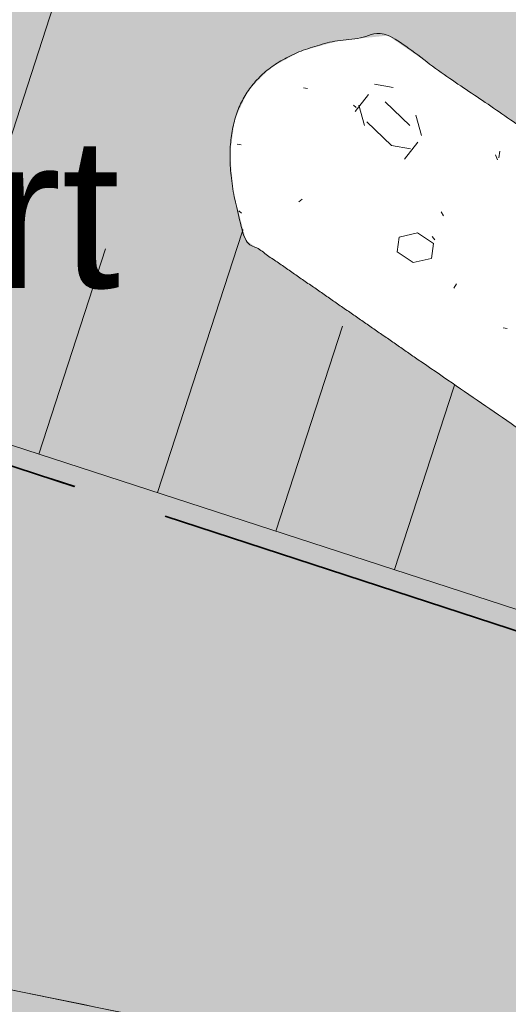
# Model space of a CAD drawing. Header units: metres. Extents: x -5203299 to 2078834, y 245743 to 5817682.
# Tile 149 of 256: x 366426.67 to 366428.63, y 5814064.17 to 5814068.12. Entities that reach past the tile are written whole.
import ezdxf

# ---------------------------------------------------------------- set-up
doc = ezdxf.new("R2010")
doc.units = ezdxf.units.M
doc.header["$LTSCALE"] = 0.5
doc.linetypes.add('grob-A0TUTQFOZ9', pattern=[11, 3, -7.999999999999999])
doc.linetypes.add('ISO-10 Strichpunktlinie', pattern=[4.699, 3.048, -0.7619999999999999, 0.1270000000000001, -0.7619999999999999])
for name, color, linetype, lineweight, true_color in [('01_CS-570-Pflanzung_Ansaat', 7, 'Continuous', 5, 0x7a8e1e), ('01_CS-570-Pflanzung_Strauch', 7, 'Continuous', 9, 0xa3b35b), ('30 -34 Innenwände- 4 Türen_Fenster', 7, 'Continuous', 15, 0x9955ff)]:
    doc.layers.add(name, color=color, linetype=linetype, lineweight=lineweight, true_color=true_color)
doc.layers.add('30 -39 Baustelle- Fläche', color=7, linetype='Continuous', lineweight=15)
doc.layers.add('Keine', color=7, linetype='Continuous', lineweight=9)
doc.styles.add('Arial', font='arial.ttf')

# ---------------------------------------------------------------- blocks, each defined once
blk = doc.blocks.new('_25-01-10_187 KRA_CS_LP4_Außenanlagenplan (3D)')
at = {"layer": '01_CS-570-Pflanzung_Ansaat', "linetype": 'Continuous', "lineweight": 0}
h = blk.add_hatch(color=64, dxfattribs=at)
edge = h.paths.add_edge_path()
edge.add_line((366347.6125870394, 5814095.047651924), (366342.1878465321, 5814095.047666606))
edge.add_line((366342.1878465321, 5814095.047666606), (366342.1878464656, 5814094.749421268))
edge.add_line((366342.1878464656, 5814094.749421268), (366344.8515543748, 5814090.489374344))
edge.add_arc((366346.5473399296, 5814091.549709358), 1.999999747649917, 212.0167778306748, 253.3993677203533)
edge.add_line((366345.9759421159, 5814089.633070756), (366352.2648281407, 5814087.75819651))
edge.add_line((366352.2648281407, 5814087.75819651), (366352.2658255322, 5814087.756634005))
edge.add_line((366352.2658255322, 5814087.756634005), (366384.2904091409, 5814078.203527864))
edge.add_line((366384.2904091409, 5814078.203527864), (366424.0770738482, 5814064.751977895))
edge.add_line((366424.0770738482, 5814064.751977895), (366437.8765013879, 5814061.92687298))
edge.add_line((366437.8765013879, 5814061.92687298), (366440.4942574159, 5814061.226269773))
edge.add_line((366440.4942574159, 5814061.226269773), (366440.2684288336, 5814062.377861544))
edge.add_line((366440.2684288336, 5814062.377861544), (366439.7584427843, 5814064.878200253))
edge.add_arc((366438.386689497, 5814064.598408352), 1.399996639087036, 11.52829506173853, 18.45850549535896)
edge.add_arc((366439.3554524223, 5814064.952580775), 0.370091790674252, -94.00137556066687, 13.92950371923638, ccw=False)
edge.add_line((366439.3296272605, 5814064.583391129), (366426.4588870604, 5814068.889446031))
edge.add_arc((366426.7757232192, 5814069.837926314), 0.9999999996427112, 195.4118458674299, 251.52830332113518, ccw=False)
edge.add_line((366425.8116827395, 5814069.572170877), (366423.3712553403, 5814078.424937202))
edge.add_arc((366422.4072148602, 5814078.159181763), 0.9999999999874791, 15.41184586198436, 62.10450738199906)
edge.add_line((366422.8750751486, 5814079.042984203), (366417.1859556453, 5814082.054644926))
edge.add_arc((366417.6538159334, 5814082.938447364), 0.9999999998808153, 179.9999872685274, 242.10450739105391, ccw=False)
edge.add_line((366416.6538159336, 5814082.938447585), (366416.6538177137, 5814090.939532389))
edge.add_line((366416.6538177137, 5814090.939532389), (366416.5985367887, 5814090.9395324))
edge.add_line((366416.5985367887, 5814090.9395324), (366416.5985362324, 5814088.439532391))
edge.add_line((366416.5985362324, 5814088.439532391), (366413.9933975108, 5814088.43953297))
edge.add_line((366413.9933975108, 5814088.43953297), (366413.9933974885, 5814088.33953297))
edge.add_line((366413.9933974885, 5814088.33953297), (366407.9933974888, 5814088.339534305))
edge.add_line((366407.9933974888, 5814088.339534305), (366407.993397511, 5814088.439534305))
edge.add_line((366407.993397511, 5814088.439534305), (366407.7195277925, 5814088.439534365))
edge.add_arc((366407.7195273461, 5814086.439534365), 2.000000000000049, 89.99998728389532, 114.0178365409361)
edge.add_line((366406.9054853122, 5814088.266371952), (366403.1862724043, 5814086.609084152))
edge.add_line((366403.1862724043, 5814086.609084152), (366403.2269745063, 5814086.517742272))
edge.add_line((366403.2269745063, 5814086.517742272), (366397.7464617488, 5814084.075616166))
edge.add_line((366397.7464617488, 5814084.075616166), (366397.7057596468, 5814084.166958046))
edge.add_line((366397.7057596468, 5814084.166958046), (366394.9655032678, 5814082.945894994))
edge.add_line((366394.9655032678, 5814082.945894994), (366394.916660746, 5814083.055505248))
edge.add_line((366394.916660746, 5814083.055505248), (366397.6569171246, 5814084.276568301))
edge.add_line((366397.6569171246, 5814084.276568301), (366397.502249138, 5814084.623667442))
edge.add_line((366397.502249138, 5814084.623667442), (366402.9827618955, 5814087.065793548))
edge.add_line((366402.9827618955, 5814087.065793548), (366403.1374298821, 5814086.718694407))
edge.add_line((366403.1374298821, 5814086.718694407), (366406.8799590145, 5814088.386371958))
edge.add_arc((366407.6940009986, 5814086.559534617), 1.999999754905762, 89.99998578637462, 114.0178381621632, ccw=False)
edge.add_line((366407.6940014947, 5814088.559534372), (366407.9933975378, 5814088.559534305))
edge.add_line((366407.9933975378, 5814088.559534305), (366407.9933976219, 5814088.939534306))
edge.add_line((366407.9933976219, 5814088.939534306), (366413.993397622, 5814088.93953297))
edge.add_line((366413.993397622, 5814088.93953297), (366413.9933975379, 5814088.559532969))
edge.add_line((366413.9933975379, 5814088.559532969), (366414.3882588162, 5814088.559532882))
edge.add_line((366414.3882588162, 5814088.559532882), (366414.3882591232, 5814089.939532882))
edge.add_line((366414.3882591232, 5814089.939532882), (366409.9933978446, 5814089.939533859))
edge.add_line((366409.9933978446, 5814089.939533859), (366409.9933978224, 5814089.839533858))
edge.add_line((366409.9933978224, 5814089.839533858), (366407.6131684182, 5814089.839534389))
edge.add_arc((366407.6131676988, 5814086.939534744), 2.899999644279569, 89.9999857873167, 114.017838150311)
edge.add_line((366406.4328068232, 5814089.588448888), (366404.2958386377, 5814088.636212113))
edge.add_line((366404.2958386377, 5814088.636212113), (366404.2551365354, 5814088.727553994))
edge.add_line((366404.2551365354, 5814088.727553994), (366400.1447519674, 5814086.895959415))
edge.add_line((366400.1447519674, 5814086.895959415), (366400.1854540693, 5814086.804617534))
edge.add_line((366400.1854540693, 5814086.804617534), (366394.7049413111, 5814084.362491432))
edge.add_line((366394.7049413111, 5814084.362491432), (366394.6642392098, 5814084.453833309))
edge.add_line((366394.6642392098, 5814084.453833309), (366391.9239828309, 5814083.232770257))
edge.add_line((366391.9239828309, 5814083.232770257), (366391.8751403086, 5814083.342380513))
edge.add_line((366391.8751403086, 5814083.342380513), (366394.6153966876, 5814084.563443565))
edge.add_line((366394.6153966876, 5814084.563443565), (366394.460728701, 5814084.910542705))
edge.add_line((366394.460728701, 5814084.910542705), (366399.9412414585, 5814087.352668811))
edge.add_line((366399.9412414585, 5814087.352668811), (366400.0959094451, 5814087.005569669))
edge.add_line((366400.0959094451, 5814087.005569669), (366404.2062940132, 5814088.837164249))
edge.add_line((366404.2062940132, 5814088.837164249), (366404.051626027, 5814089.18426339))
edge.add_line((366404.051626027, 5814089.18426339), (366406.1885942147, 5814090.136500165))
edge.add_arc((366407.6131676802, 5814086.939534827), 3.499999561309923, 89.99998575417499, 114.01783812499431, ccw=False)
edge.add_line((366407.6131685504, 5814090.439534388), (366409.9933979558, 5814090.439533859))
edge.add_line((366409.9933979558, 5814090.439533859), (366409.9933978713, 5814090.059533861))
edge.add_line((366409.9933978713, 5814090.059533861), (366414.38825915, 5814090.059532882))
edge.add_line((366414.38825915, 5814090.059532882), (366414.3882593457, 5814090.939532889))
edge.add_line((366414.3882593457, 5814090.939532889), (366407.6131686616, 5814090.93953439))
edge.add_arc((366407.6131676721, 5814086.93953489), 3.999999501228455, 89.99998582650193, 114.0178381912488)
edge.add_line((366405.985083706, 5814090.593209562), (366391.4662944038, 5814084.123611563))
edge.add_arc((366389.8382103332, 5814087.777286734), 3.999999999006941, 225.4861523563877, 294.01783662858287, ccw=False)
edge.add_line((366387.0338838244, 5814084.924962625), (366380.8747358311, 5814090.980467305))
edge.add_arc((366378.0704093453, 5814088.128143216), 3.999999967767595, 45.48615234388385, 89.99998715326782)
edge.add_line((366378.0704102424, 5814092.128143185), (366356.1933888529, 5814092.128148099))
edge.add_arc((366356.1933889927, 5814093.128147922), 0.9999998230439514, 212.5512370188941, 269.9999919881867, ccw=False)
edge.add_line((366355.3504785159, 5814092.590094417), (366353.8018947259, 5814095.047650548))
edge.add_line((366353.8018947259, 5814095.047650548), (366347.6127420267, 5814095.047651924))
edge.add_line((366347.6127420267, 5814095.047651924), (366347.6125870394, 5814095.047651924))
at = {"layer": '01_CS-570-Pflanzung_Strauch', "linetype": 'Continuous', "lineweight": 0}
for points in [[(366342.1878464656, 5814094.749421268), (366342.1878464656, 5814094.747653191), (366342.0013602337, 5814094.747653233), (366334.4968523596, 5814094.748239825), (366334.4968523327, 5814094.628065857), (366320.9471467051, 5814094.628155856), (366343.3059112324, 5814088.967182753), (366383.1214364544, 5814077.087353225), (366401.0282381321, 5814071.043221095), (366401.0542044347, 5814071.05367041), (366401.0812957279, 5814071.060705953), (366401.109065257, 5814071.064211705), (366401.1370550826, 5814071.064129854), (366401.1648036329, 5814071.060461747), (366401.1918533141, 5814071.053267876), (366401.2177580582, 5814071.042666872), (366401.2420906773, 5814071.028833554), (366401.2573508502, 5814071.06874372), (366401.2801038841, 5814071.104909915), (366401.3094753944, 5814071.135942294), (366401.3443366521, 5814071.160648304), (366401.3833479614, 5814071.178078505), (366401.4250101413, 5814071.187563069), (366401.4677221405, 5814071.18873751), (366401.5098425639, 5814071.181556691), (366401.5098426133, 5814071.181556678), (366401.5497527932, 5814071.16629656), (366401.5859190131, 5814071.143543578), (366401.6169514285, 5814071.114172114), (366401.6416574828, 5814071.079310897), (366401.6590877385, 5814071.040299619), (366401.6685723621, 5814070.998637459), (366401.6697468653, 5814070.955925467), (366401.6625661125, 5814070.913805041), (366401.662566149, 5814070.913804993), (366401.6991475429, 5814070.912452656), (366401.7349867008, 5814070.904997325), (366401.769072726, 5814070.891649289), (366401.8004441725, 5814070.872785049), (366401.8282161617, 5814070.848936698), (366401.8516053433, 5814070.820776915), (366401.8699519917, 5814070.789099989), (366401.8827386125, 5814070.754799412), (366444.3798422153, 5814056.410634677), (366494.2754160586, 5814040.201205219), (366529.2694854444, 5814028.770663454), (366542.7616210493, 5814024.387192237), (366545.1082112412, 5814023.738781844), (366547.4937776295, 5814023.252989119), (366549.9070649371, 5814022.932106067), (366552.3366870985, 5814022.777646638), (366554.7711809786, 5814022.790339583), (366557.1990604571, 5814022.970125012), (366559.6088706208, 5814023.31615469), (366561.9892418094, 5814023.826796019), (366562.297704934, 5814025.284557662), (366562.7715373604, 5814026.697250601), (366563.4044692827, 5814028.046181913), (366564.1881256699, 5814029.313502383), (366565.1121370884, 5814030.482442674), (366566.1642769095, 5814031.537535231), (366567.3306230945, 5814032.464818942), (366568.5957424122, 5814033.252023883), (366587.815918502, 5814047.134557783), (366587.9120131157, 5814047.2084998), (366588.0034504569, 5814047.288128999), (366588.0898944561, 5814047.37315271), (366588.1710273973, 5814047.463258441), (366588.2465510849, 5814047.558115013), (366588.3161879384, 5814047.657373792), (366588.3796820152, 5814047.760669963), (366588.4367999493, 5814047.867623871), (366590.233544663, 5814051.548084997), (366590.8595255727, 5814052.857414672), (366591.5538698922, 5814054.346792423), (366591.5193494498, 5814054.346114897), (366590.0345085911, 5814054.345454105), (366587.3135293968, 5814051.936279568), (366584.6489484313, 5814049.769976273), (366582.0407656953, 5814047.846544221), (366579.4889811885, 5814046.165983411), (366576.9935949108, 5814044.728293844), (366574.5546068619, 5814043.533475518), (366572.1720170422, 5814042.581528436), (366569.8458254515, 5814041.872452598), (366562.035984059, 5814039.875328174), (366561.7026552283, 5814039.777636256), (366561.3769132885, 5814039.657037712), (366561.0603302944, 5814039.514114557), (366560.7544340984, 5814039.349556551), (366560.460700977, 5814039.164157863), (366560.1805485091, 5814038.958813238), (366559.91532873, 5814038.734513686), (366559.6663216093, 5814038.492341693), (366554.7385721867, 5814033.354933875), (366552.3449337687, 5814030.859454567), (366551.5914796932, 5814030.215801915), (366550.72588555, 5814029.733382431), (366549.7821512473, 5814029.431145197), (366548.7973459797, 5814029.320961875), (366547.8101521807, 5814029.407160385), (366546.859346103, 5814029.68635491), (366545.9822747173, 5814030.147578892), (366545.213388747, 5814030.772715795), (366543.2578474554, 5814032.714627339), (366539.4521625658, 5814036.493787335), (366539.0213475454, 5814036.874966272), (366538.5496025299, 5814037.204140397), (366538.043171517, 5814037.476952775), (366537.5087576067, 5814037.689792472), (366536.9534342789, 5814037.839842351), (366536.3845517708, 5814037.925116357), (366535.8096397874, 5814037.94448581), (366535.2363078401, 5814037.897694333), (366527.9208484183, 5814036.874332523), (366525.7482334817, 5814036.687281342), (366523.6067153, 5814036.738333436), (366521.4962938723, 5814037.027488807), (366519.4169691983, 5814037.554747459), (366517.3687412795, 5814038.320109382), (366515.3516101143, 5814039.323574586), (366513.3655757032, 5814040.565143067), (366511.4106380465, 5814042.044814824), (366510.9828152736, 5814042.36082545), (366510.5238447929, 5814042.629602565), (366510.0389202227, 5814042.848104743), (366509.533528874, 5814043.013859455), (366509.0133896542, 5814043.124991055), (366508.4843883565, 5814043.180241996), (366507.9525110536, 5814043.178987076), (366507.4237763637, 5814043.12124049), (366506.3455629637, 5814042.980316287), (366505.3171282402, 5814042.91810505), (366504.3384721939, 5814042.93460678), (366503.4095948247, 5814043.029821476), (366502.5304961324, 5814043.203749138), (366501.7011761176, 5814043.456389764), (366500.92163478, 5814043.787743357), (366500.1918721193, 5814044.197809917), (366498.8277640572, 5814045.032989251), (366498.7023238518, 5814045.107297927), (366498.5747703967, 5814045.177917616), (366498.4452121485, 5814045.244788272), (366498.3137592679, 5814045.307853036), (366498.1805235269, 5814045.367058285), (366498.0456182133, 5814045.422353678), (366497.909158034, 5814045.473692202), (366497.7712590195, 5814045.521030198), (366490.3440220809, 5814047.95019518), (366483.1019979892, 5814050.318784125), (366482.9168502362, 5814050.37539503), (366482.7296496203, 5814050.424795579), (366482.5406768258, 5814050.466911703), (366482.350215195, 5814050.501680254), (366482.158550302, 5814050.529049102), (366481.9659695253, 5814050.548977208), (366481.7727616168, 5814050.561434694), (366481.5792162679, 5814050.56640288), (366474.6469558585, 5814050.049216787), (366440.4942574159, 5814061.226269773), (366437.8765013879, 5814061.92687298), (366424.0770738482, 5814064.751977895), (366384.2904091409, 5814078.203527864), (366345.9757249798, 5814089.633004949), (366345.8052958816, 5814089.692341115), (366345.6409091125, 5814089.766798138), (366345.4839030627, 5814089.855769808), (366345.3355560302, 5814089.958531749), (366345.1970758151, 5814090.074247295), (366345.0695898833, 5814090.201974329), (366344.9541361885, 5814090.340672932), (366344.8516547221, 5814090.48921386)], [(366342.1878464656, 5814094.749421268), (366342.1878464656, 5814094.747653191), (366342.1359496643, 5814094.747655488), (366342.0268808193, 5814094.747662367), (366341.8606399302, 5814094.747673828), (366341.6372269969, 5814094.747689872), (366341.3566420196, 5814094.747710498), (366341.0188849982, 5814094.747735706), (366340.6239559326, 5814094.747765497), (366340.171854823, 5814094.747799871), (366339.6625816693, 5814094.747838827), (366339.0961364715, 5814094.747882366), (366338.4725192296, 5814094.747930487), (366337.7917299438, 5814094.747983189), (366337.053768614, 5814094.748040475), (366336.25863524, 5814094.748102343), (366335.406329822, 5814094.748168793), (366334.4968523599, 5814094.748239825), (366334.4968523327, 5814094.628065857), (366320.9471467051, 5814094.628155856), (366343.3059112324, 5814088.967182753), (366383.1214364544, 5814077.087353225), (366401.0282381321, 5814071.043221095), (366401.0405071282, 5814071.048584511), (366401.0531526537, 5814071.053097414), (366401.0661747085, 5814071.056759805), (366401.0795732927, 5814071.059571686), (366401.0933484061, 5814071.061533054), (366401.1075000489, 5814071.062643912), (366401.122028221, 5814071.062904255), (366401.1369329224, 5814071.062314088), (366401.1517823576, 5814071.06090246), (366401.1661447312, 5814071.058698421), (366401.180020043, 5814071.055701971), (366401.1934082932, 5814071.051913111), (366401.2063094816, 5814071.047331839), (366401.2187236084, 5814071.041958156), (366401.2306506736, 5814071.035792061), (366401.242090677, 5814071.028833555), (366401.2482088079, 5814071.047025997), (366401.2563959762, 5814071.064438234), (366401.2666521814, 5814071.081070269), (366401.2789774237, 5814071.096922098), (366401.2933717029, 5814071.111993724), (366401.3098350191, 5814071.126285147), (366401.3283673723, 5814071.139796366), (366401.3489687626, 5814071.152527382), (366401.3704138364, 5814071.163779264), (366401.3914772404, 5814071.172853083), (366401.4121589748, 5814071.179748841), (366401.4324590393, 5814071.184466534), (366401.4523774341, 5814071.187006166), (366401.4719141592, 5814071.187367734), (366401.4910692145, 5814071.18555124), (366401.5098426, 5814071.181556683), (366401.5280350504, 5814071.175438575), (366401.5454473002, 5814071.16725143), (366401.5620793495, 5814071.156995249), (366401.5779311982, 5814071.14467003), (366401.5930028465, 5814071.130275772), (366401.6072942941, 5814071.113812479), (366401.6208055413, 5814071.095280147), (366401.6335365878, 5814071.07467878), (366401.6447885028, 5814071.053233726), (366401.6538623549, 5814071.032170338), (366401.6607581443, 5814071.011488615), (366401.6654758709, 5814070.991188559), (366401.6680155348, 5814070.971270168), (366401.6683771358, 5814070.951733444), (366401.666560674, 5814070.932578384), (366401.6625661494, 5814070.913804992), (366401.6795090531, 5814070.913798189), (366401.6964272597, 5814070.912178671), (366401.7133207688, 5814070.908946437), (366401.7301895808, 5814070.904101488), (366401.7470336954, 5814070.897643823), (366401.7638531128, 5814070.889573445), (366401.7806478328, 5814070.879890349), (366401.7974178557, 5814070.868594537), (366401.8134139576, 5814070.856227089), (366401.8278869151, 5814070.843329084), (366401.8408367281, 5814070.829900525), (366401.8522633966, 5814070.815941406), (366401.8621669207, 5814070.801451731), (366401.8705473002, 5814070.7864315), (366401.8774045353, 5814070.77088071), (366401.8827386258, 5814070.754799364), (366444.3798422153, 5814056.410634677), (366494.2754160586, 5814040.201205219), (366529.2694854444, 5814028.770663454), (366542.7616210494, 5814024.387192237), (366543.0581532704, 5814024.296202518), (366543.3741847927, 5814024.203139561), (366543.7097156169, 5814024.108003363), (366544.0647457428, 5814024.010793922), (366544.4392751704, 5814023.91151124), (366544.8333038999, 5814023.810155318), (366545.246831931, 5814023.706726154), (366545.6798592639, 5814023.601223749), (366546.1331130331, 5814023.497574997), (366546.6073203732, 5814023.399706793), (366547.102481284, 5814023.307619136), (366547.6185957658, 5814023.221312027), (366548.1556638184, 5814023.140785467), (366548.7136854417, 5814023.066039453), (366549.292660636, 5814022.997073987), (366549.892589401, 5814022.933889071), (366550.5031496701, 5814022.878902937), (366551.114019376, 5814022.834533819), (366551.7251985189, 5814022.80078172), (366552.3366870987, 5814022.777646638), (366552.9484851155, 5814022.765128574), (366553.5605925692, 5814022.763227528), (366554.1730094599, 5814022.771943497), (366554.7857357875, 5814022.791276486), (366555.3883261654, 5814022.819413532), (366555.9703352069, 5814022.854541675), (366556.531762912, 5814022.896660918), (366557.0726092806, 5814022.945771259), (366557.5928743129, 5814023.001872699), (366558.0925580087, 5814023.064965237), (366558.5716603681, 5814023.135048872), (366559.0301813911, 5814023.212123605), (366559.4686182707, 5814023.292226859), (366559.8874681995, 5814023.371396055), (366560.2867311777, 5814023.449631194), (366560.6664072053, 5814023.526932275), (366561.0264962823, 5814023.603299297), (366561.3669984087, 5814023.678732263), (366561.6879135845, 5814023.75323117), (366561.9892418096, 5814023.826796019), (366562.0190907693, 5814024.010232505), (366562.0545389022, 5814024.204945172), (366562.0955862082, 5814024.410934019), (366562.1422326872, 5814024.628199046), (366562.1944783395, 5814024.856740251), (366562.2523231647, 5814025.096557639), (366562.3157671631, 5814025.347651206), (366562.3848103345, 5814025.610020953), (366562.4634325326, 5814025.882238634), (366562.5556136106, 5814026.162876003), (366562.6613535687, 5814026.45193306), (366562.7806524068, 5814026.749409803), (366562.9135101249, 5814027.055306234), (366563.0599267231, 5814027.369622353), (366563.2199022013, 5814027.69235816), (366563.3934365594, 5814028.023513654), (366563.5783399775, 5814028.355661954), (366563.7724226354, 5814028.681376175), (366563.975684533, 5814029.000656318), (366564.1881256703, 5814029.313502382), (366564.4097460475, 5814029.619914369), (366564.6405456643, 5814029.919892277), (366564.8805245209, 5814030.213436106), (366565.1296826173, 5814030.500545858), (366565.3817854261, 5814030.776629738), (366565.6305984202, 5814031.037095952), (366565.8761215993, 5814031.2819445), (366566.1183549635, 5814031.511175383), (366566.357298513, 5814031.724788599), (366566.5929522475, 5814031.922784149), (366566.8253161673, 5814032.105162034), (366567.0543902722, 5814032.271922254), (366567.2774744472, 5814032.426318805), (366567.4918685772, 5814032.571605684), (366567.6975726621, 5814032.707782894), (366567.8945867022, 5814032.834850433), (366568.0829106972, 5814032.952808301), (366568.2625446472, 5814033.061656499), (366568.4334885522, 5814033.161395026), (366568.5957424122, 5814033.252023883), (366569.7970034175, 5814034.119682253), (366570.998264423, 5814034.987340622), (366572.1995254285, 5814035.854998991), (366573.4007864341, 5814036.722657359), (366574.6020474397, 5814037.590315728), (366575.8033084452, 5814038.457974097), (366577.0045694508, 5814039.325632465), (366578.2058304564, 5814040.193290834), (366579.3710730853, 5814041.034933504), (366580.4642789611, 5814041.824544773), (366581.4854480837, 5814042.562124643), (366582.434580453, 5814043.247673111), (366583.3116760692, 5814043.88119018), (366584.1167349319, 5814044.462675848), (366584.8497570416, 5814044.992130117), (366585.510742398, 5814045.469552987), (366586.0991452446, 5814045.895694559), (366586.6144198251, 5814046.271304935), (366587.0565661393, 5814046.596384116), (366587.4255841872, 5814046.8709321), (366587.7214739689, 5814047.09494889), (366587.9442354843, 5814047.268434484), (366588.0938687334, 5814047.391388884), (366588.1703737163, 5814047.463812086), (366588.2094848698, 5814047.51138455), (366588.2469366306, 5814047.559786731), (366588.2827289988, 5814047.609018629), (366588.3168619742, 5814047.659080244), (366588.3493355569, 5814047.709971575), (366588.3801497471, 5814047.761692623), (366588.4093045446, 5814047.814243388), (366588.4367999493, 5814047.867623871), (366590.233544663, 5814051.548084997), (366590.8595255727, 5814052.857414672), (366591.5538698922, 5814054.346792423), (366591.5193494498, 5814054.346114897), (366590.0345085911, 5814054.345454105), (366588.6669692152, 5814053.110507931), (366587.3135293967, 5814051.936279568), (366585.9741891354, 5814050.822769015), (366584.6489484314, 5814049.769976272), (366583.3378072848, 5814048.777901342), (366582.0407656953, 5814047.846544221), (366580.7578236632, 5814046.97590491), (366579.4889811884, 5814046.165983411), (366578.2548908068, 5814045.422060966), (366577.0762050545, 5814044.749418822), (366575.9529239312, 5814044.148056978), (366574.8850474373, 5814043.617975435), (366573.8725755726, 5814043.159174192), (366572.915508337, 5814042.771653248), (366572.0138457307, 5814042.455412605), (366571.1675877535, 5814042.210452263), (366570.3696846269, 5814042.006413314), (366569.6130865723, 5814041.812936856), (366568.8977935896, 5814041.630022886), (366568.2238056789, 5814041.457671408), (366567.5911228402, 5814041.295882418), (366566.9997450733, 5814041.144655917), (366566.4496723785, 5814041.003991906), (366565.9409047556, 5814040.873890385), (366565.462851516, 5814040.751643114), (366565.0049219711, 5814040.634541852), (366564.5671161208, 5814040.5225866), (366564.1494339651, 5814040.415777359), (366563.751875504, 5814040.314114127), (366563.3744407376, 5814040.217596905), (366563.0171296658, 5814040.126225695), (366562.6799422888, 5814040.040000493), (366562.3636503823, 5814039.955966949), (366562.0690257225, 5814039.87117071), (366561.7960683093, 5814039.785611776), (366561.5447781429, 5814039.699290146), (366561.315155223, 5814039.612205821), (366561.1071995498, 5814039.524358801), (366560.9209111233, 5814039.435749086), (366560.7562899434, 5814039.346376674), (366560.594105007, 5814039.2434572), (366560.415125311, 5814039.114206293), (366560.2193508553, 5814038.958623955), (366560.0067816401, 5814038.776710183), (366559.7774176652, 5814038.56846498), (366559.5312589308, 5814038.333888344), (366559.2683054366, 5814038.072980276), (366558.9885571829, 5814037.785740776), (366558.6898214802, 5814037.474294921), (366558.3699056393, 5814037.140767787), (366558.0288096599, 5814036.785159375), (366557.6665335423, 5814036.407469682), (366557.2830772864, 5814036.007698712), (366556.8784408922, 5814035.585846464), (366556.4526243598, 5814035.141912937), (366556.0056276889, 5814034.67589813), (366555.5599298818, 5814034.211237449), (366555.1380099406, 5814033.771366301), (366554.7398678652, 5814033.356284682), (366554.3655036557, 5814032.965992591), (366554.0149173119, 5814032.600490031), (366553.688108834, 5814032.259777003), (366553.385078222, 5814031.943853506), (366553.1058254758, 5814031.652719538), (366552.8460024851, 5814031.384726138), (366552.6012611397, 5814031.138224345), (366552.3716014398, 5814030.913214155), (366552.1570233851, 5814030.709695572), (366551.9575269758, 5814030.527668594), (366551.7731122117, 5814030.367133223), (366551.603779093, 5814030.228089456), (366551.4495276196, 5814030.110537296), (366551.295861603, 5814030.006697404), (366551.1282848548, 5814029.908790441), (366550.9467973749, 5814029.816816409), (366550.7513991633, 5814029.730775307), (366550.54209022, 5814029.650667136), (366550.3188705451, 5814029.576491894), (366550.0817401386, 5814029.508249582), (366549.8306990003, 5814029.4459402), (366549.5726170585, 5814029.393621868), (366549.3143642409, 5814029.355352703), (366549.0559405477, 5814029.331132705), (366548.7973459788, 5814029.320961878), (366548.5385805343, 5814029.324840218), (366548.2796442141, 5814029.342767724), (366548.0205370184, 5814029.3747444), (366547.761258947, 5814029.420770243), (366547.5087765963, 5814029.476955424), (366547.2700565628, 5814029.539410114), (366547.0450988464, 5814029.608134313), (366546.8339034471, 5814029.683128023), (366546.636470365, 5814029.764391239), (366546.4527996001, 5814029.851923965), (366546.2828911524, 5814029.945726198), (366546.1267450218, 5814030.045797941), (366545.9730856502, 5814030.156181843), (366545.8106374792, 5814030.280920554), (366545.639400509, 5814030.420014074), (366545.4593747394, 5814030.573462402), (366545.2705601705, 5814030.74126554), (366545.0729568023, 5814030.923423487), (366544.8665646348, 5814031.119936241), (366544.651383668, 5814031.330803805), (366544.423026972, 5814031.557568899), (366544.1771076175, 5814031.801774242), (366543.9136256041, 5814032.063419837), (366543.6325809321, 5814032.342505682), (366543.3339736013, 5814032.639031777), (366543.0178036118, 5814032.952998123), (366542.6840709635, 5814033.284404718), (366542.3327756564, 5814033.633251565), (366541.9824118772, 5814033.981173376), (366541.6514738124, 5814034.309804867), (366541.339961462, 5814034.619146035), (366541.0478748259, 5814034.909196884), (366540.7752139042, 5814035.179957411), (366540.5219786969, 5814035.431427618), (366540.2881692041, 5814035.663607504), (366540.0737854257, 5814035.876497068), (366539.876662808, 5814036.071201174), (366539.6946367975, 5814036.24882468), (366539.5277073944, 5814036.409367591), (366539.3758745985, 5814036.552829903), (366539.2391384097, 5814036.679211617), (366539.1174988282, 5814036.788512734), (366539.0109558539, 5814036.880733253), (366538.9195094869, 5814036.955873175), (366538.8325408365, 5814037.022219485), (366538.7394310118, 5814037.088059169), (366538.6401800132, 5814037.153392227), (366538.5347878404, 5814037.21821866), (366538.4232544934, 5814037.282538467), (366538.3055799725, 5814037.346351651), (366538.1817642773, 5814037.409658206), (366538.0518074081, 5814037.472458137), (366537.9180962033, 5814037.532951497), (366537.7830175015, 5814037.589338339), (366537.6465713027, 5814037.641618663), (366537.5087576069, 5814037.689792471), (366537.3695764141, 5814037.733859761), (366537.2290277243, 5814037.773820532), (366537.0871115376, 5814037.809674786), (366536.9438278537, 5814037.841422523), (366536.8021661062, 5814037.869073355), (366536.6651157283, 5814037.892636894), (366536.53267672, 5814037.912113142), (366536.4048490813, 5814037.927502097), (366536.2816328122, 5814037.938803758), (366536.1630279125, 5814037.946018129), (366536.0490343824, 5814037.949145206), (366535.9396522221, 5814037.948184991), (366535.8228312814, 5814037.94306953), (366535.6865214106, 5814037.93373087), (366535.5307226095, 5814037.920169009), (366535.3554348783, 5814037.902383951), (366535.160658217, 5814037.880375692), (366534.9463926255, 5814037.854144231), (366534.7126381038, 5814037.823689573), (366534.4593946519, 5814037.789011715), (366534.1842674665, 5814037.750524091), (366533.884861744, 5814037.708640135), (366533.5611774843, 5814037.663359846), (366533.2132146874, 5814037.614683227), (366532.8409733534, 5814037.562610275), (366532.4444534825, 5814037.507140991), (366532.0236550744, 5814037.448275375), (366531.5785781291, 5814037.386013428), (366531.1014598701, 5814037.319269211), (366530.584537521, 5814037.246956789), (366530.0278110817, 5814037.169076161), (366529.4312805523, 5814037.085627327), (366528.7949459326, 5814036.996610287), (366528.1188072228, 5814036.90202504), (366527.4028644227, 5814036.801871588), (366526.6471175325, 5814036.696149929), (366525.8554536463, 5814036.614622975), (366525.0317598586, 5814036.587053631), (366524.1760361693, 5814036.613441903), (366523.2882825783, 5814036.693787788), (366522.3684990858, 5814036.828091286), (366521.4166856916, 5814037.016352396), (366520.4328423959, 5814037.25857112), (366519.4169691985, 5814037.554747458), (366518.4161592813, 5814037.885250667), (366517.4775058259, 5814038.230450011), (366516.6010088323, 5814038.590345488), (366515.7866683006, 5814038.964937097), (366515.0344842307, 5814039.35422484), (366514.3444566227, 5814039.758208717), (366513.7165854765, 5814040.176888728), (366513.1508707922, 5814040.610264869), (366512.6383333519, 5814041.029328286), (366512.1699939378, 5814041.405070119), (366511.74585255, 5814041.737490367), (366511.3659091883, 5814042.026589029), (366511.0301638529, 5814042.272366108), (366510.7386165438, 5814042.474821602), (366510.4912672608, 5814042.633955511), (366510.288116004, 5814042.749767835), (366510.1056397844, 5814042.838645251), (366509.9203156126, 5814042.91697443), (366509.7321434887, 5814042.984755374), (366509.5411234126, 5814043.041988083), (366509.3472553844, 5814043.088672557), (366509.1505394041, 5814043.124808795), (366508.9509754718, 5814043.150396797), (366508.7485635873, 5814043.165436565), (366508.5362514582, 5814043.171124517), (366508.306986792, 5814043.168657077), (366508.0607695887, 5814043.158034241), (366507.7975998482, 5814043.13925601), (366507.5174775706, 5814043.112322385), (366507.2204027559, 5814043.077233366), (366506.9063754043, 5814043.033988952), (366506.5753955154, 5814042.982589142), (366506.2289057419, 5814042.93478433), (366505.8683487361, 5814042.902324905), (366505.4937244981, 5814042.885210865), (366505.1050330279, 5814042.883442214), (366504.7022743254, 5814042.89701895), (366504.2854483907, 5814042.925941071), (366503.8545552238, 5814042.97020858), (366503.4095948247, 5814043.029821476), (366502.9638231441, 5814043.106946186), (366502.5304961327, 5814043.203749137), (366502.1096137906, 5814043.320230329), (366501.7011761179, 5814043.456389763), (366501.3051831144, 5814043.61222744), (366500.9216347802, 5814043.787743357), (366500.5505311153, 5814043.982937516), (366500.1918721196, 5814044.197809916), (366500.1066153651, 5814044.250008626), (366500.0213586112, 5814044.302207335), (366499.9361018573, 5814044.354406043), (366499.8508451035, 5814044.406604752), (366499.7655883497, 5814044.458803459), (366499.6803315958, 5814044.511002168), (366499.5950748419, 5814044.563200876), (366499.5098180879, 5814044.615399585), (366499.4252870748, 5814044.667153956), (366499.3422075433, 5814044.718019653), (366499.2605794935, 5814044.767996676), (366499.1804029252, 5814044.817085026), (366499.1016778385, 5814044.865284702), (366499.0244042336, 5814044.912595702), (366498.9485821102, 5814044.959018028), (366498.8742114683, 5814045.004551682), (366498.801014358, 5814045.048742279), (366498.7287128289, 5814045.09113544), (366498.6573068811, 5814045.131731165), (366498.5867965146, 5814045.170529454), (366498.5171817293, 5814045.207530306), (366498.4484625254, 5814045.242733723), (366498.3806389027, 5814045.276139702), (366498.3137108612, 5814045.307748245), (366498.2205743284, 5814045.346615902), (366498.0741252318, 5814045.401799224), (366497.8743635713, 5814045.47329821), (366497.6212893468, 5814045.561112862), (366497.3149025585, 5814045.665243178), (366496.9552032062, 5814045.785689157), (366496.54219129, 5814045.922450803), (366496.07586681, 5814046.075528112), (366495.5563955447, 5814046.245427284), (366494.9839432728, 5814046.432654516), (366494.3585099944, 5814046.637209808), (366493.6800957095, 5814046.859093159), (366492.948700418, 5814047.098304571), (366492.1643241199, 5814047.354844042), (366491.3269668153, 5814047.628711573), (366490.4366285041, 5814047.919907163), (366489.5455866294, 5814048.211332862), (366488.706118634, 5814048.485890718), (366487.918224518, 5814048.743580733), (366487.1819042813, 5814048.984402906), (366486.4971579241, 5814049.208357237), (366485.8639854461, 5814049.415443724), (366485.2823868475, 5814049.605662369), (366484.7523621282, 5814049.779013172), (366484.2736196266, 5814049.93460159), (366483.8458676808, 5814050.07153308), (366483.4691062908, 5814050.189807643), (366483.1433354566, 5814050.289425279), (366482.8685551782, 5814050.370385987), (366482.6447654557, 5814050.432689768), (366482.471966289, 5814050.476336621), (366482.3501576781, 5814050.501326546), (366482.2538375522, 5814050.516047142), (366482.1575038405, 5814050.528886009), (366482.0611565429, 5814050.539843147), (366481.9647956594, 5814050.548918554), (366481.8684211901, 5814050.556112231), (366481.772033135, 5814050.561424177), (366481.675631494, 5814050.564854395), (366481.5792162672, 5814050.566402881), (366474.6469558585, 5814050.049216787), (366440.4942574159, 5814061.226269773), (366437.8765013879, 5814061.92687298), (366424.0770738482, 5814064.751977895), (366384.2904091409, 5814078.203527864), (366381.8957413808, 5814078.917870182), (366379.5010736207, 5814079.632212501), (366377.1064058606, 5814080.346554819), (366374.7117381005, 5814081.060897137), (366372.3170703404, 5814081.775239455), (366369.9224025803, 5814082.489581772), (366367.5277348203, 5814083.20392409), (366365.1330670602, 5814083.918266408), (366362.8105880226, 5814084.61107444), (366360.6324864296, 5814085.260813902), (366358.5987622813, 5814085.867484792), (366356.7094155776, 5814086.43108711), (366354.9644463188, 5814086.951620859), (366353.3638545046, 5814087.429086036), (366351.9076401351, 5814087.863482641), (366350.5958032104, 5814088.254810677), (366349.4289590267, 5814088.605052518), (366348.4077228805, 5814088.91619054), (366347.5320947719, 5814089.188224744), (366346.8020747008, 5814089.42115513), (366346.2176626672, 5814089.614981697), (366345.7788586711, 5814089.769704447), (366345.4856627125, 5814089.885323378), (366345.3380747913, 5814089.961838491), (366345.2612989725, 5814090.025902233), (366345.1805393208, 5814090.10416705), (366345.0957958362, 5814090.196632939), (366345.0070685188, 5814090.303299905), (366344.9143573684, 5814090.424167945), (366344.8176623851, 5814090.559237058), (366344.7169835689, 5814090.708507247), (366344.6123209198, 5814090.87197851), (366344.5019267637, 5814091.048531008), (366344.3840534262, 5814091.237044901), (366344.2587009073, 5814091.437520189), (366344.1258692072, 5814091.649956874), (366343.9855583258, 5814091.874354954), (366343.8377682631, 5814092.110714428), (366343.682499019, 5814092.359035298), (366343.5197505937, 5814092.619317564), (366343.3532625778, 5814092.885580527), (366343.1867745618, 5814093.15184349), (366343.0202865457, 5814093.418106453), (366342.8537985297, 5814093.684369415), (366342.6873105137, 5814093.950632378), (366342.5208224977, 5814094.216895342), (366342.3543344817, 5814094.483158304)]]:
    blk.add_hatch(color=73, dxfattribs=at).paths.add_polyline_path(points)
at = {"layer": '01_CS-570-Pflanzung_Ansaat', "lineweight": 9, "flags": 128}
blk.add_lwpolyline([(366384.2904091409, 5814078.203527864), (366424.0770738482, 5814064.751977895), (366437.8765013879, 5814061.92687298), (366440.4942574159, 5814061.226269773), (366440.2684288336, 5814062.377861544), (366439.7584427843, 5814064.878200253, 0.03024796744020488), (366439.3296272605, 5814064.583391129), (366426.4588870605, 5814068.889446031, -0.2498678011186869), (366425.8116827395, 5814069.572170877), (366423.3712553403, 5814078.424937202, 0.2066016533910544), (366422.8750751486, 5814079.042984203), (366417.1859556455, 5814082.054644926, -0.2778157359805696), (366416.6538159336, 5814082.938447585), (366416.6538177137, 5814090.939532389), (366416.5985367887, 5814090.9395324), (366416.5985362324, 5814088.439532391), (366413.9933975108, 5814088.43953297)], format="xyb", dxfattribs=at)
at = {"layer": '01_CS-570-Pflanzung_Strauch', "lineweight": 9, "flags": 128}
blk.add_lwpolyline([(366474.6469558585, 5814050.049216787), (366440.4942574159, 5814061.226269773), (366437.8765013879, 5814061.92687298), (366424.0770738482, 5814064.751977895), (366384.2904091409, 5814078.203527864)], dxfattribs=at)
at = {"layer": '01_CS-570-Pflanzung_Strauch', "lineweight": 9}
blk.add_open_spline([(366342.1878464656, 5814094.749421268), (366342.1878464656, 5814094.748537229), (366342.1878464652, 5814094.747653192), (366341.1798506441, 5814094.747726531), (366340.171854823, 5814094.747799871), (366337.3343535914, 5814094.748019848), (366334.4968523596, 5814094.748239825), (366334.4968523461, 5814094.688152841), (366334.4968523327, 5814094.628065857), (366327.7219995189, 5814094.628110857), (366320.9471467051, 5814094.628155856), (366332.1265289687, 5814091.797669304), (366343.3059112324, 5814088.967182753), (366363.2136738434, 5814083.027267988), (366383.1214364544, 5814077.087353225), (366392.0748372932, 5814074.06528716), (366401.0282381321, 5814071.043221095), (366401.0765610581, 5814071.066375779), (366401.1973047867, 5814071.0582524), (366401.2420906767, 5814071.028833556), (366401.2624251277, 5814071.103163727), (366401.4355123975, 5814071.201891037), (366401.5841728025, 5814071.161222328), (366401.6829003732, 5814070.988135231), (366401.6625661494, 5814070.913804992), (366401.7303871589, 5814070.917003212), (366401.8644485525, 5814070.820185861), (366401.8827386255, 5814070.754799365), (366423.1312904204, 5814063.582717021), (366444.3798422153, 5814056.410634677), (366469.327629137, 5814048.305919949), (366494.2754160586, 5814040.201205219), (366511.7724507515, 5814034.485934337), (366529.2694854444, 5814028.770663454), (366536.0155532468, 5814026.578927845), (366542.7616210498, 5814024.387192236), (366543.9087513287, 5814024.027379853), (366547.4509671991, 5814023.175067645), (366552.3342116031, 5814022.692710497), (366557.237259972, 5814022.889842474), (366560.8231028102, 5814023.534404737), (366561.9892418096, 5814023.826796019), (366562.0974393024, 5814024.537989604), (366562.6721813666, 5814026.682052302), (366564.1146917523, 5814029.364975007), (366566.1446734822, 5814031.63611671), (366567.9641070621, 5814032.907727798), (366568.595742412, 5814033.252023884), (366577.0532424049, 5814039.360788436), (366588.0106103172, 5814047.275181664), (366588.3301371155, 5814047.652442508), (366588.4367999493, 5814047.867623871), (366589.3351723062, 5814049.707854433), (366590.233544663, 5814051.548084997), (366590.5465351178, 5814052.202749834), (366590.8595255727, 5814052.857414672), (366591.2066977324, 5814053.602103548), (366591.5538698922, 5814054.346792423), (366591.536609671, 5814054.34645366), (366591.5193494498, 5814054.346114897), (366590.7769290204, 5814054.345784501), (366590.0345085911, 5814054.345454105), (366584.5361519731, 5814049.284233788), (366574.4418104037, 5814043.047733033), (366566.9237650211, 5814041.125226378), (366561.3714401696, 5814039.705391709), (366560.1411397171, 5814038.98736164), (366556.0471913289, 5814034.719230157), (366552.0363702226, 5814030.537762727), (366550.8626850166, 5814029.683311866), (366548.7987129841, 5814029.208568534), (366546.7238049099, 5814029.632971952), (366545.5296851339, 5814030.458623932), (366542.3625845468, 5814033.603650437), (366539.2551017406, 5814036.689474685), (366538.5839172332, 5814037.222271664), (366537.5196975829, 5814037.722644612), (366536.3679581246, 5814037.960200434), (366535.5113463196, 5814037.936169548), (366530.5532560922, 5814037.242580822), (366523.5445217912, 5814036.262126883), (366515.2894166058, 5814038.847368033), (366511.0123249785, 5814042.373161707), (366509.5639070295, 5814043.126373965), (366507.9332201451, 5814043.204499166), (366505.2175708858, 5814042.760679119), (366501.6016187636, 5814043.298963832), (366500.191872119, 5814044.197809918), (366499.5330417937, 5814044.601180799), (366498.5796318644, 5814045.184908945), (366498.047789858, 5814045.430587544), (366490.4141144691, 5814047.927270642), (366482.7354110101, 5814050.438680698), (366481.9649043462, 5814050.563972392), (366481.5792162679, 5814050.56640288), (366478.1130860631, 5814050.307809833), (366474.6469558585, 5814050.049216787), (366457.5706066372, 5814055.63774328), (366440.4942574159, 5814061.226269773), (366439.1853794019, 5814061.576571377), (366437.8765013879, 5814061.92687298), (366430.976787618, 5814063.339425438), (366424.0770738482, 5814064.751977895), (366404.1837414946, 5814071.47775288), (366384.290409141, 5814078.203527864), (366367.443106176, 5814083.229169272), (366345.6372104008, 5814089.733985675), (366345.0389391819, 5814090.189691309), (366343.4000836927, 5814092.810699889), (366342.1878464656, 5814094.749421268)], degree=2, knots=[0, 0, 0, 1.238320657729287e-07, 1.238320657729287e-07, 0.0001413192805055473, 0.0001413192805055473, 0.0005387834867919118, 0.0005387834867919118, 0.0005472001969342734, 0.0005472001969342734, 0.001496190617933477, 0.001496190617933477, 0.003111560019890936, 0.003111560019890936, 0.00602163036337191, 0.00602163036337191, 0.007345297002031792, 0.007345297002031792, 0.007352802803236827, 0.007360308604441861, 0.007360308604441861, 0.00737110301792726, 0.00738189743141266, 0.00739269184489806, 0.007403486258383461, 0.007403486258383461, 0.007412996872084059, 0.007422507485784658, 0.007422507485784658, 0.01056388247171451, 0.01056388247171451, 0.01423823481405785, 0.01423823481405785, 0.01681657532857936, 0.01681657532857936, 0.01781015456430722, 0.01781015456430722, 0.0179785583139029, 0.01814696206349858, 0.01831536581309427, 0.01848376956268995, 0.01865217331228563, 0.01865217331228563, 0.01875294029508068, 0.01885370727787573, 0.01895447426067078, 0.01905524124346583, 0.01915600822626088, 0.01915600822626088, 0.0206174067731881, 0.02104936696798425, 0.02148132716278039, 0.02148132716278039, 0.02516448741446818, 0.02516448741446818, 0.02646960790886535, 0.02646960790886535, 0.02794739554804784, 0.02794739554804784, 0.02797844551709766, 0.02797844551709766, 0.0293137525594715, 0.0293137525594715, 0.04275484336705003, 0.05619593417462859, 0.07361735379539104, 0.0789889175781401, 0.08436048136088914, 0.09806859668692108, 0.1030527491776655, 0.1080369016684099, 0.1130210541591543, 0.1180052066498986, 0.122989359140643, 0.135977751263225, 0.1406235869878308, 0.1452694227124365, 0.1499152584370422, 0.1545610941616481, 0.1592069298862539, 0.1764579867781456, 0.1901602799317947, 0.2038625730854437, 0.2175648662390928, 0.2312671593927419, 0.2449694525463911, 0.2586717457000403, 0.2723740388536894, 0.2723740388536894, 0.2787051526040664, 0.2815359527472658, 0.2843667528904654, 0.2924944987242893, 0.2953899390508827, 0.2982853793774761, 0.2982853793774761, 0.3243781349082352, 0.3243781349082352, 0.459261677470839, 0.459261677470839, 0.4694333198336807, 0.4694333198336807, 0.5223042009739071, 0.5223042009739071, 0.679948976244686, 0.679948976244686, 0.8119299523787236, 0.8507753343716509, 0.8896207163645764, 1, 1, 1], dxfattribs=at)
blk = doc.blocks.new('Gruppe-987')
at = {"layer": '30 -39 Baustelle- Fläche', "color": 92, "linetype": 'ISO-10 Strichpunktlinie', "lineweight": 35, "flags": 128}
blk.add_lwpolyline([(-225.7845587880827, -107.5372289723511), (-225.7853686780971, -107.5526795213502), (-226.6088314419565, -119.626779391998), (-69.44929069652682, -170.9841022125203), (-67.43912998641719, -165.6133738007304), (-41.29999999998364, -171.8999999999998), (-28.65228696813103, -171.0108412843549), (-5.88434157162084, -155.1891187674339), (0.2640000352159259, -141.0984058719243), (0.2640000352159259, -120.8361554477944)], dxfattribs=at)
at = {"layer": '30 -39 Baustelle- Fläche', "color": 171, "linetype": 'grob-A0TUTQFOZ9', "lineweight": 35, "true_color": 0x7f7fff, "flags": 128}
blk.add_lwpolyline([(-5.088074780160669, -110.8361554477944), (-5.08807478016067, -120.8361554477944), (0.2640000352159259, -120.8361554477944), (0.2640000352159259, -141.0984058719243), (-5.88434157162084, -155.1891187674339), (-28.65228696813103, -171.0108412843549), (-41.29999999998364, -171.8999999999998), (-67.43912998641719, -165.6133738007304), (-69.44929069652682, -170.9841022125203), (-226.6088314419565, -119.626779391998), (-225.7853686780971, -107.5526795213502), (-225.7845587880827, -107.5372289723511)], dxfattribs=at)
blk = doc.blocks.new('Gruppe-1066')
at = {"layer": '30 -39 Baustelle- Fläche', "color": 252, "linetype": 'Continuous', "lineweight": 9, "transparency": 33554687}
for p, q in [((-166.5345382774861, -139.1754674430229), (-165.9996356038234, -137.5302382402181)), ((-165.583538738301, -139.484659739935), (-165.048636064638, -137.8394305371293)), ((-164.6325391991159, -139.7938520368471), (-164.1954130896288, -138.4493595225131)), ((-166.0590385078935, -139.3300635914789), (-165.7915871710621, -138.5074489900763)), ((-164.764896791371, -138.5351773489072), (-164.8206668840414, -138.5786179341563)), ((-165.1080389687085, -139.639255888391), (-164.8405876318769, -138.8166412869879))]:
    blk.add_line(p, q, dxfattribs=at)
blk = doc.blocks.new('Gruppe-1068')
at = {"layer": '30 -39 Baustelle- Fläche', "flags": 128}
blk.add_lwpolyline([(-173.957578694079, -123.3809162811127, 0.2312550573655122), (-174.7464930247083, -122.9954194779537), (-209.99040297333, -122.9954194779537, 0.368893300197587), (-210.9780768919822, -123.8388939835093, 0.3688933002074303), (-210.2995952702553, -124.9464190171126), (-163.1034479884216, -140.2909955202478, 0.7394641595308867), (-162.0053413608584, -138.7254927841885)], format="xyb", close=True, dxfattribs=at)
at = {"layer": '30 -39 Baustelle- Fläche', "color": 7, "transparency": 33554687}
blk.add_blockref('Gruppe-1066', (0, 0), dxfattribs=at)
at = {"layer": '30 -39 Baustelle- Fläche', "color": 171, "true_color": 0x7f7fff, "insert": (-172.4879576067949, -138.0629046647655), "char_height": 0.6041319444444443, "width": 9.038831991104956, "attachment_point": 1, "rotation": 0.027369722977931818, "line_spacing_factor": 0.9712426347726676, "style": 'Arial'}
blk.add_mtext('Zulauf geschottert', dxfattribs=at)
at = {"color": 255, "lineweight": 9, "transparency": 33554684}
blk.add_wipeout([(-164.53714459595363, -138.95175850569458), (-165.22762510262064, -138.47338200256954), (-165.27702395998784, -138.2870888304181), (-165.2919698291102, -138.1246652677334), (-165.2724627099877, -137.98611131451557), (-165.2185026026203, -137.87142697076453), (-165.13008950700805, -137.78061223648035), (-165.00722342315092, -137.71366711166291), (-164.84990435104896, -137.67059159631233), (-164.65813229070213, -137.65138569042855), (-161.80460308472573, -139.61702264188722), (-162.3740958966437, -140.4390189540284)], dxfattribs=at).dxf.layer = '30 -39 Baustelle- Fläche'
at = {"layer": '30 -39 Baustelle- Fläche', "linetype": 'Continuous', "lineweight": 9, "transparency": 33554684}
h = blk.add_hatch(dxfattribs=at)
h.set_pattern_fill('Steinriegel fein SRF', angle=149.8697992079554, style=0, pattern_type=2)
h.set_pattern_definition([(169.8529059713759, (-1.00952756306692, 0.4948642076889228), (-0.4595096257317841, 1.639741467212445), [0.07722061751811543, -1.467191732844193]), (136.0001127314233, (-1.085506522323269, 0.5084184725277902), (-0.4595096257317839, 1.639741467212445), [0.1376096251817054, -2.614582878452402]), (105.6546236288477, (-1.184483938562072, 0.6040417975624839), (1.060746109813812, 1.367653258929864), [0.08514548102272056, -1.617764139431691]), (52.2029950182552, (-1.20754614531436, 0.6860010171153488), (1.520255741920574, -0.272088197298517), [0.0865398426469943, -1.644257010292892]), (-10.14709402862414, (-1.154455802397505, 0.7544520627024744), (1.979765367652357, -1.911829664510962), [0.07722061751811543, -1.467191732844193]), (316.0001127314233, (-1.078476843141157, 0.740897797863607), (2.43927499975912, -3.551571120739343), [0.1376096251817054, -2.614582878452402]), (285.6546236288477, (-0.9794994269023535, 0.6452744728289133), (-1.060746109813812, -1.367653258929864), [0.08514548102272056, -1.617764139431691]), (232.2029950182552, (-0.9565009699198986, 0.5632054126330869), (-1.520255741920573, 0.2720881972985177), [0.0865398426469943, -1.644257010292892]), (39.31375418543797, (-0.5721187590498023, -0.6409219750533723), (-0.9802533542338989, 1.683368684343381), [0.0172867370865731, -1.711386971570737]), (82.67455502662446, (0.1474561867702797, -1.249297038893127), (-0.3613853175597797, 1.020222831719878), [0.02801464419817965, -2.773449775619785]), (120.2129489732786, (-2.330503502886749, -0.09717279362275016), (-2.317707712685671, 0.5881387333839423), [0.01947980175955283, -1.92850037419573]), (140.0039925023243, (-0.6073880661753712, -0.1675976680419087), (-1.56677212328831, 0.5040894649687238), [0.0144391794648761, -1.429478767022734]), (219.313754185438, (-0.7667320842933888, 0.09169331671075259), (0.9802533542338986, -1.683368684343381), [0.0172867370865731, -1.711386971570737]), (-10.08495127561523, (-1.356281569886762, 0.2670482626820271), (-0.2660496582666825, -0.226300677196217), [0.016240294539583, -1.607789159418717]), (309.7121883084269, (-1.87038505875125, -0.1258969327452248), (0.683808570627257, 0.151394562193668), [0.01735005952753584, -1.717655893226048]), (104.6933383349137, (-0.9156292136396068, -0.3700428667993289), (0.9990537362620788, 1.672279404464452), [0.02391166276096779, -2.367254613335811]), (13.09099889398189, (-0.8854938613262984, 1.300099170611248), (0.437441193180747, 2.988038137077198), [0.07514380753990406, -3.682046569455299]), (81.67120860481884, (-0.8122240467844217, 1.317044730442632), (-3.222105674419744, 2.137040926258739), [0.06039777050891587, -2.959490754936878]), (146.4459279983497, (-0.8034884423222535, 1.376878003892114), (-3.65954686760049, -0.8509972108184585), [0.07732763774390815, -3.789054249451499]), (193.0909988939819, (-0.8679765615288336, 1.419592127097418), (-0.4374411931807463, -2.988038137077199), [0.07514380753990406, -3.682046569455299]), (261.6712086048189, (-0.9411365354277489, 1.402582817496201), (3.222105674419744, -2.137040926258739), [0.06039777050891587, -2.959490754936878]), (326.4459279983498, (-0.949872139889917, 1.342749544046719), (3.65954686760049, 0.8509972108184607), [0.07732763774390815, -3.789054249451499]), (107.1604093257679, (0.06962444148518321, -0.2744806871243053), (1.761334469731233, -1.655322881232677), [0.01094249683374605, -1.083307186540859]), (230.5971973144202, (-0.3272685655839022, 0.02738080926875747), (1.820325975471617, -0.675085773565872), [0.016377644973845, -1.621386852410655]), (56.85701174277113, (0.0377085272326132, 0.6974749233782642), (-0.709732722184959, -0.1796522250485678), [0.01961314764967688, -1.941701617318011]), (159.6522062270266, (-0.3625378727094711, 0.5007051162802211), (0.7807249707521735, -1.940590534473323), [0.01941475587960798, -1.92206083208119]), (111.9155684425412, (0.776877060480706, 0.6976865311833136), (-1.039601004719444, -1.265504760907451), [0.02091751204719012, -2.070833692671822]), (50.59719731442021, (-0.7744104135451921, 0.8589834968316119), (-2.859926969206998, -0.5904189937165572), [0.016377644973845, -1.621386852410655]), (-20.34779377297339, (-0.3252138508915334, 1.098854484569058), (-0.7807249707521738, 1.940590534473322), [0.01941475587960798, -1.92206083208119])])
h.paths.add_polyline_path([(-164.5371445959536, -138.9517585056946), (-165.2276251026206, -138.4733820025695), (-165.2770239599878, -138.2870888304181), (-165.2919698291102, -138.1246652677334), (-165.2724627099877, -137.9861113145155), (-165.2185026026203, -137.8714269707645), (-165.1300895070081, -137.7806122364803), (-165.0072234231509, -137.7136671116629), (-164.849904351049, -137.6705915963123), (-164.6581322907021, -137.6513856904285), (-161.8046030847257, -139.6170226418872), (-162.3740958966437, -140.4390189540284)])
at = {"layer": '30 -39 Baustelle- Fläche', "color": 160, "lineweight": 9, "transparency": 33554687}
blk.add_open_spline([(-164.5371445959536, -138.9517585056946), (-164.8823848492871, -138.7125702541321), (-165.2276251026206, -138.4733820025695), (-165.4941265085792, -137.68047009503), (-164.6581322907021, -137.6513856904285), (-163.2313676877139, -138.6342041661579), (-161.8046030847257, -139.6170226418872), (-162.0893494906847, -140.0280207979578), (-162.3740958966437, -140.4390189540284), (-163.4556202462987, -139.6953887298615), (-164.5371445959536, -138.9517585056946)], degree=2, knots=[0, 0, 0, 0.08747273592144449, 0.08747273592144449, 0.2616883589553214, 0.2616883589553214, 0.622513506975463, 0.622513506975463, 0.7266471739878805, 0.7266471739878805, 1, 1, 1], dxfattribs=at)
blk = doc.blocks.new('_BE Phase 2 (3D)')
at = {"layer": 'Keine', "color": 7}
blk.add_blockref('Gruppe-987', (0, 0), dxfattribs=at)
at = {"layer": '30 -39 Baustelle- Fläche', "color": 7}
blk.add_blockref('Gruppe-1068', (0, 0), dxfattribs=at)

msp = doc.modelspace()

# ---------------------------------------------------------------- block references
at = {"layer": '30 -34 Innenwände- 4 Türen_Fenster', "color": 1}
msp.add_blockref('_25-01-10_187 KRA_CS_LP4_Außenanlagenplan (3D)', (0, 0), dxfattribs=at)

# ---------------------------------------------------------------- next in the draw order: block references
at = {"layer": 'Keine', "color": 1}
msp.add_blockref('_BE Phase 2 (3D)', (366592.8034926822, 5814205.707927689), dxfattribs=at)

doc.saveas('drawing.dxf')
